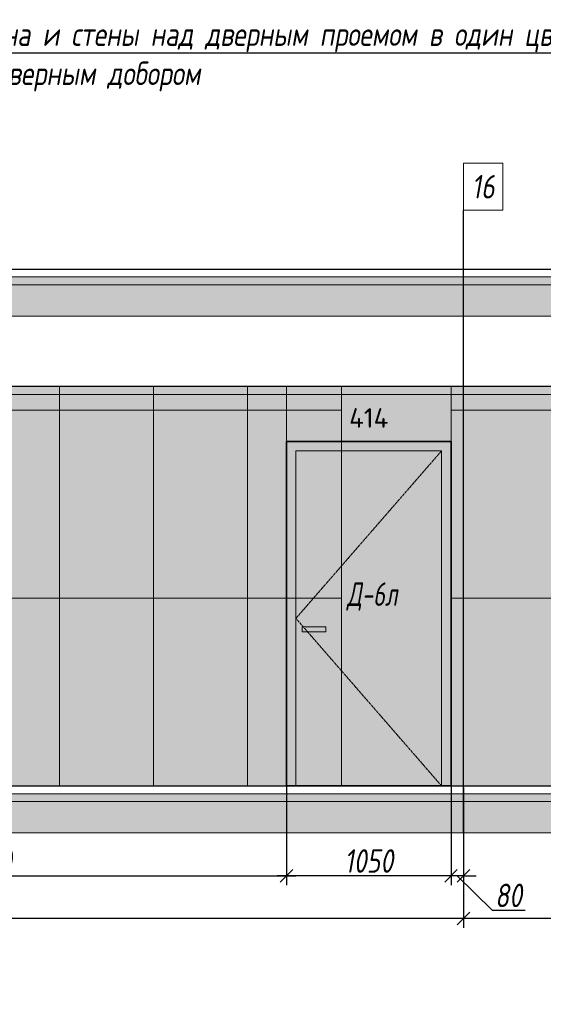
# Model space of a CAD drawing. Header units: millimetres. Extents: x -521669 to 178656, y -69521 to 560843.
# Tile 38 of 256: x -411729 to -408387, y 534424 to 540711. Entities that reach past the tile are written whole.
import ezdxf
from ezdxf import colors
from ezdxf.entities.mleader import LeaderData, LeaderLine
from ezdxf.math import Vec2, Vec3

# ---------------------------------------------------------------- set-up
doc = ezdxf.new("R2010")
doc.units = ezdxf.units.MM
doc.linetypes.add('( Hidden )', pattern=[0.375, 0.25, -0.125])
doc.linetypes.add('DASHDOT', pattern=[25.4, 12.7, -6.35, 0, -6.35])
doc.layers.get('Defpoints').update_dxf_attribs({"color": 31})
for name, color, linetype, lineweight in [('A-DETL-GENF', 7, 'Continuous', 5), ('dim_pot', 183, 'Continuous', 9), ('dim_razv', 93, 'DASHDOT', 9), ('meb', 26, 'Continuous', 15), ('Двери', 7, 'Continuous', 5), ('Отделка стен', 253, 'Continuous', 0)]:
    doc.layers.add(name, color=color, linetype=linetype, lineweight=lineweight)
doc.styles.add('fl_iso paper', font='isocpeur.ttf', dxfattribs={"width": 0.8, "oblique": 10})
doc.styles.add('GODT type AU', font='isocpeur.ttf')
doc.styles.add('In tre', font='isocpeur.ttf', dxfattribs={"width": 0.8, "oblique": 10})
doc.dimstyles.new('In tre 1_50', dxfattribs={"dimtxt": 150, "dimasz": 80, "dimexe": 60, "dimexo": 10, "dimgap": 20, "dimtad": 1, "dimdec": 0, "dimrnd": 5, "dimzin": 0, "dimdsep": 46, "dimtxsty": 'fl_iso paper', "dimblk": 'OBLIQUE', "dimcen": 0, "dimdle": 60, "dimadec": 0, "dimazin": 0, "dimtfac": 1, "dimtdec": 0, "dimtofl": 0, "dimtmove": 1, "dimatfit": 1, "dimfxl": 40, "dimtolj": 1, "dimtzin": 0, "dimarcsym": 1})
pattern_1 = [(45, (47260.284, 4e-10), (-44.90128, 44.90128), []), (45, (47305.185, 4e-10), (-44.90128, 44.90128), [79.375, -15.875, 0, -15.875])]
pattern_2 = [(45, (47260.28, 4e-10), (-89.80256, 89.80256), []), (45, (47350.09, 4e-10), (-89.80256, 89.80256), [158.75, -31.75, 0, -31.75])]

# ---------------------------------------------------------------- blocks, each defined once
blk = doc.blocks.new('*U12278')
at = {"layer": 'A-DETL-GENF'}
h = blk.add_hatch(dxfattribs=at)
h.set_pattern_fill('ANSI35', color=256, scale=10, style=0)
h.set_pattern_definition(pattern_1)
h.paths.add_polyline_path([(0, -100), (47680.7, -100), (47680.7, -50), (0, -50)])
h = blk.add_hatch(dxfattribs=at)
h.set_pattern_fill('ANSI35', color=256, scale=20, style=0)
h.set_pattern_definition(pattern_2)
h.paths.add_polyline_path([(0, -300), (47680.7, -300), (47680.7, -100), (0, -100)])
at = {"lineweight": 13}
blk.add_lwpolyline([(0, -50), (47680.7, -50), (47680.7, 0), (0, 0)], close=True, dxfattribs=at)
at = {"lineweight": 30}
blk.add_lwpolyline([(0, 0), (47680.7, 0)], dxfattribs=at)
at = {"layer": 'A-DETL-GENF'}
for points in [[(0, -100), (47680.7, -100), (47680.7, -50), (0, -50)], [(0, -300), (47680.7, -300), (47680.7, -100), (0, -100)]]:
    blk.add_lwpolyline(points, close=True, dxfattribs=at)
blk = doc.blocks.new('*U12279')
at = {"layer": 'A-DETL-GENF'}
h = blk.add_hatch(dxfattribs=at)
h.set_pattern_fill('ANSI35', color=256, scale=10, style=0)
h.set_pattern_definition(pattern_1)
h.paths.add_polyline_path([(0, -100), (47680.7, -100), (47680.7, -50), (0, -50)])
h = blk.add_hatch(dxfattribs=at)
h.set_pattern_fill('ANSI35', color=256, scale=20, style=0)
h.set_pattern_definition(pattern_2)
h.paths.add_polyline_path([(0, -300), (47680.7, -300), (47680.7, -100), (0, -100)])
at = {"lineweight": 13}
blk.add_lwpolyline([(0, -50), (47680.7, -50), (47680.7, 0), (0, 0)], close=True, dxfattribs=at)
at = {"lineweight": 30}
blk.add_lwpolyline([(0, 0), (47680.7, 0)], dxfattribs=at)
at = {"layer": 'A-DETL-GENF'}
for points in [[(0, -100), (47680.7, -100), (47680.7, -50), (0, -50)], [(0, -300), (47680.7, -300), (47680.7, -100), (0, -100)]]:
    blk.add_lwpolyline(points, close=True, dxfattribs=at)
blk = doc.blocks.new('_Oblique')
at = {"color": 0, "linetype": 'ByBlock', "lineweight": -2}
blk.add_line((-0.5, -0.5), (0.5, 0.5), dxfattribs=at)
blk = doc.blocks.new('*D12350')
at = {"layer": 'Defpoints', "color": 0, "linetype": 'ByBlock', "transparency": 16777216}
for p in [(-410025.8, 535818.2), (-408975.8, 535818.2), (-410025.8, 535244)]:
    blk.add_point(p, dxfattribs=at)
at = {"layer": 'dim_razv', "color": 0, "linetype": 'ByBlock', "lineweight": -2, "transparency": 16777216}
for p, q in [((-410025.8, 535808.2), (-410025.8, 535184)), ((-408975.8, 535808.2), (-408975.8, 535184)), ((-408915.8, 535244), (-410085.8, 535244))]:
    blk.add_line(p, q, dxfattribs=at)
at = {"layer": 'dim_razv', "color": 0, "linetype": 'ByBlock', "lineweight": -2, "transparency": 16777216, "xscale": 80, "yscale": 80, "zscale": 80, "rotation": 180}
blk.add_blockref('_Oblique', (-410025.8, 535244), dxfattribs=at)
at = {"layer": 'dim_razv', "color": 0, "linetype": 'ByBlock', "lineweight": -2, "transparency": 16777216, "xscale": 80, "yscale": 80, "zscale": 80}
blk.add_blockref('_Oblique', (-408975.8, 535244), dxfattribs=at)
at = {"layer": 'dim_razv', "color": 0, "linetype": 'ByBlock', "transparency": 16777216, "insert": (-409500.8, 535339), "char_height": 150, "attachment_point": 5, "style": 'fl_iso paper'}
blk.add_mtext('\\A1;1050', dxfattribs=at)
blk = doc.blocks.new('*D12352')
at = {"layer": 'Defpoints', "color": 0, "linetype": 'ByBlock', "transparency": 16777216}
for p in [(-408895.8, 535518.2), (-407335.8, 535518.2), (-408895.8, 534971.6)]:
    blk.add_point(p, dxfattribs=at)
at = {"layer": 'dim_razv', "color": 0, "linetype": 'ByBlock', "lineweight": -2, "transparency": 16777216}
for p, q in [((-408895.8, 535508.2), (-408895.8, 534911.6)), ((-407335.8, 535508.2), (-407335.8, 534911.6)), ((-407275.8, 534971.6), (-408955.8, 534971.6))]:
    blk.add_line(p, q, dxfattribs=at)
at = {"layer": 'dim_razv', "color": 0, "linetype": 'ByBlock', "lineweight": -2, "transparency": 16777216, "xscale": 80, "yscale": 80, "zscale": 80, "rotation": 180}
blk.add_blockref('_Oblique', (-408895.8, 534971.6), dxfattribs=at)
at = {"layer": 'dim_razv', "color": 0, "linetype": 'ByBlock', "lineweight": -2, "transparency": 16777216, "xscale": 80, "yscale": 80, "zscale": 80}
blk.add_blockref('_Oblique', (-407335.8, 534971.6), dxfattribs=at)
at = {"layer": 'dim_razv', "color": 0, "linetype": 'ByBlock', "transparency": 16777216, "insert": (-408115.8, 535066.6), "char_height": 150, "attachment_point": 5, "style": 'fl_iso paper'}
blk.add_mtext('\\A1;1560', dxfattribs=at)
blk = doc.blocks.new('*D12305')
at = {"layer": 'Defpoints', "color": 0, "linetype": 'ByBlock', "transparency": 16777216}
for p in [(-430755.7, 535618.2), (-408895.8, 535397.2), (-430755.7, 534971.6)]:
    blk.add_point(p, dxfattribs=at)
at = {"layer": 'dim_razv', "color": 0, "linetype": 'ByBlock', "lineweight": -2, "transparency": 16777216}
for p, q in [((-430755.7, 535608.2), (-430755.7, 534911.6)), ((-408895.8, 535387.2), (-408895.8, 534911.6)), ((-408835.8, 534971.6), (-430815.7, 534971.6))]:
    blk.add_line(p, q, dxfattribs=at)
at = {"layer": 'dim_razv', "color": 0, "linetype": 'ByBlock', "lineweight": -2, "transparency": 16777216, "xscale": 80, "yscale": 80, "zscale": 80, "rotation": 180}
blk.add_blockref('_Oblique', (-430755.7, 534971.6), dxfattribs=at)
at = {"layer": 'dim_razv', "color": 0, "linetype": 'ByBlock', "lineweight": -2, "transparency": 16777216, "xscale": 80, "yscale": 80, "zscale": 80}
blk.add_blockref('_Oblique', (-408895.8, 534971.6), dxfattribs=at)
at = {"layer": 'dim_razv', "color": 0, "linetype": 'ByBlock', "transparency": 16777216, "insert": (-419825.7, 535066.6), "char_height": 150, "attachment_point": 5, "style": 'fl_iso paper'}
blk.add_mtext('\\A1;21860', dxfattribs=at)
blk = doc.blocks.new('*D12337')
at = {"layer": 'Defpoints', "color": 0, "linetype": 'ByBlock', "transparency": 16777216}
for p in [(-413875.8, 535975.5), (-410025.8, 535935.9), (-410025.8, 535244)]:
    blk.add_point(p, dxfattribs=at)
at = {"layer": 'dim_razv', "color": 0, "linetype": 'ByBlock', "lineweight": -2, "transparency": 16777216}
for p, q in [((-413875.8, 535965.5), (-413875.8, 535184)), ((-410025.8, 535925.9), (-410025.8, 535184)), ((-413935.8, 535244), (-409965.8, 535244))]:
    blk.add_line(p, q, dxfattribs=at)
at = {"layer": 'dim_razv', "color": 0, "linetype": 'ByBlock', "lineweight": -2, "transparency": 16777216, "xscale": 80, "yscale": 80, "zscale": 80, "rotation": 180}
blk.add_blockref('_Oblique', (-413875.8, 535244), dxfattribs=at)
at = {"layer": 'dim_razv', "color": 0, "linetype": 'ByBlock', "lineweight": -2, "transparency": 16777216, "xscale": 80, "yscale": 80, "zscale": 80}
blk.add_blockref('_Oblique', (-410025.8, 535244), dxfattribs=at)
at = {"layer": 'dim_razv', "color": 0, "linetype": 'ByBlock', "transparency": 16777216, "insert": (-411950.8, 535339), "char_height": 150, "attachment_point": 5, "style": 'fl_iso paper'}
blk.add_mtext('\\A1;3850', dxfattribs=at)
blk = doc.blocks.new('*U12277')
at = {"layer": 'dim_razv', "true_color": 0xffffff, "transparency": 33554559}
h = blk.add_hatch(color=7, dxfattribs=at)
h.dxf.hatch_style = 1
h.paths.add_polyline_path([(0, 0), (46839.8, 0), (46839.8, 50), (0, 50)])
at = {"lineweight": 20, "transparency": 33554559}
blk.add_lwpolyline([(0, 0), (46839.8, 0), (46839.8, 50), (0, 50)], close=True, dxfattribs=at)
blk = doc.blocks.new('*D12295')
at = {"layer": 'Defpoints', "color": 0, "linetype": 'ByBlock', "transparency": 16777216}
for p in [(-408975.8, 535891), (-408895.8, 535818.2), (-408975.8, 535244)]:
    blk.add_point(p, dxfattribs=at)
at = {"layer": 'dim_razv', "color": 0, "linetype": 'ByBlock', "lineweight": -2, "transparency": 16777216}
for p, q in [((-408975.8, 535881), (-408975.8, 535184)), ((-408895.8, 535808.2), (-408895.8, 535184)), ((-408975.8, 535244), (-409055.8, 535244)), ((-408895.8, 535244), (-408975.8, 535244)), ((-408935.8, 535244), (-408713.9, 535024)), ((-408895.8, 535244), (-408815.8, 535244)), ((-408713.9, 535024), (-408503.4, 535024))]:
    blk.add_line(p, q, dxfattribs=at)
at = {"layer": 'dim_razv', "color": 0, "linetype": 'ByBlock', "lineweight": -2, "transparency": 16777216, "xscale": 80, "yscale": 80, "zscale": 80}
blk.add_blockref('_Oblique', (-408975.8, 535244), dxfattribs=at)
at = {"layer": 'dim_razv', "color": 0, "linetype": 'ByBlock', "lineweight": -2, "transparency": 16777216, "xscale": 80, "yscale": 80, "zscale": 80, "rotation": 180}
blk.add_blockref('_Oblique', (-408895.8, 535244), dxfattribs=at)
at = {"layer": 'dim_razv', "color": 0, "linetype": 'ByBlock', "transparency": 16777216, "insert": (-408608.7, 535119), "char_height": 150, "attachment_point": 5, "style": 'fl_iso paper'}
blk.add_mtext('\\A1;80', dxfattribs=at)

msp = doc.modelspace()

# ---------------------------------------------------------------- hatches: boundary and pattern name
at = {"layer": 'dim_razv', "true_color": 0xeceae4, "transparency": 33554687}
h = msp.add_hatch(dxfattribs=at)
h.set_pattern_fill('AR-SAND', color=254, scale=3, angle=315)
h.set_pattern_definition([(352.5, (120932.77, 69898.98), (100.426047, 107.214405), [0, -115.824, 0, -129.54, 0, -123.825]), (322.5, (120932.77, 69898.98), (247.419855, 56.70328), [0, -62.484, 0, -104.394, 0, -40.005]), (282.5, (120866.5, 69965.26), (168.099694, -167.489948), [0, -38.1, 0, -137.16, 0, -179.07]), (272.5, (120866.5, 69965.26), (209.265234, -114.68433), [0, -19.05, 0, -89.916, 0, -102.87])])
h.paths.add_polyline_path([(-435515.6, 538368.2), (-454175.6, 538368.2), (-454175.6, 535818.2), (-407335.8, 535818.2), (-407335.8, 538368.2), (-434252.7, 538368.2)])
h.paths.add_polyline_path([(-451545.6, 538018.2), (-452045.6, 538018.2), (-452045.6, 535968.2), (-451545.6, 535968.2)], flags=16)
h.paths.add_polyline_path([(-448145.6, 538018.2), (-450145.6, 538018.2), (-450145.6, 535968.2), (-448145.6, 535968.2)], flags=16)
h.paths.add_polyline_path([(-447375.6, 535818.2), (-445765.6, 535818.2), (-445765.6, 538018.2), (-447375.6, 538018.2)], flags=17)
h.paths.add_polyline_path([(-445220.7, 538318.2), (-443520.7, 538318.2), (-443520.7, 535818.2), (-445220.7, 535818.2)], flags=16)
h.paths.add_polyline_path([(-442975.6, 535818.2), (-442975.6, 537998.2), (-441015.6, 537998.2), (-441015.6, 535818.2)], flags=17)
h.paths.add_polyline_path([(-439045.6, 538018.2), (-440545.6, 538018.2), (-440545.6, 535968.2), (-439045.6, 535968.2)], flags=16)
h.paths.add_polyline_path([(-438445.6, 538018.2), (-438845.6, 538018.2), (-438845.6, 535968.2), (-438445.6, 535968.2)], flags=16)
h.paths.add_polyline_path([(-436995.6, 538018.2), (-437945.6, 538018.2), (-437945.6, 535968.2), (-436995.6, 535968.2)], flags=16)
h.paths.add_polyline_path([(-434995.6, 538018.2), (-435395.6, 538018.2), (-435395.6, 535968.2), (-434995.6, 535968.2)], flags=16)
h.paths.add_polyline_path([(-432315.6, 538018.2), (-433765.6, 538018.2), (-433765.6, 535818.2), (-432315.6, 535818.2)], flags=16)
h.paths.add_polyline_path([(-419448.7, 537221.9), (-418698.7, 537221.9), (-418698.7, 535871.9), (-419448.7, 535871.9)], flags=16)
h.paths.add_polyline_path([(-450845.6, 538018.2), (-451445.6, 538018.2), (-451445.6, 535968.2), (-450845.6, 535968.2)], flags=16)
at = {"layer": 'dim_razv', "true_color": 0xcccccc}
h = msp.add_hatch(dxfattribs=at)
h.set_pattern_fill('AR-SAND', color=254, scale=3, angle=315)
h.set_pattern_definition([(352.5, (-530652.88, 524679.52), (100.42605, 107.2144), [0, -115.824, 0, -129.54, 0, -123.825]), (322.5, (-530652.88, 524679.52), (247.41986, 56.70328), [0, -62.484, 0, -104.394, 0, -40.005]), (282.5, (-530719.15, 524745.8), (168.0997, -167.48995), [0, -38.1, 0, -137.16, 0, -179.07]), (272.5, (-530719.15, 524745.8), (209.26523, -114.68433), [0, -19.05, 0, -89.916, 0, -102.87])])
h.paths.add_polyline_path([(-409775.8, 536833.2), (-409925.8, 536833.2), (-409925.8, 536803.2), (-409775.8, 536803.2)])
at = {"layer": 'meb', "lineweight": 9, "true_color": 0x000000, "transparency": 33554687}
h = msp.add_hatch(dxfattribs=at)
h.set_pattern_fill('WOOD6', color=18, scale=500, angle=70, pattern_type=2)
h.set_pattern_definition([(65.6014, (-563553.917, 540988.9), (171.008879, 469.846507), [32.596, -6486.6055]), (74.3987, (-563516.33, 540975.217), (1582.275289, 5809.165425), [32.596, -6486.6065]), (66.9874, (-563728.192, 541036.366), (171.0084906, 469.846981), [47.5655, -9465.5815]), (73.0127, (-563756.383, 541046.627), (2608.34782, 8628.2388574), [47.5655, -9465.5825]), (65.4262, (-563608.813, 540976.953), (2692.964117, 5936.9969055), [62.6995, -12477.2345]), (74.5739, (-563481.955, 540930.78), (1582.2764426, 5809.1649888), [62.6995, -12477.2365]), (68.1525, (-563696.167, 540992.785), (171.0092826, 469.8465317), [77.5405, -15430.521]), (71.8476, (-563808.925, 541033.828), (4660.4585783, 14266.3986336), [77.5405, -15430.522]), (63.4182, (-563656.653, 540991.705), (2008.926161, 4057.6106541), [65.4315, -13020.817]), (74.5739, (-563430.272, 540911.97), (1582.2764426, 5809.1649888), [62.6995, -12477.2365]), (71.8476, (-563848.862, 541048.363), (4660.4585783, 14266.3986336), [77.5405, -15430.522]), (70, (-563543.56, 540615.33), (-469.8463, 171.01), [70, -430]), (70, (-563595.24, 540634.14), (-469.8463, 171.01), [70, -430]), (70, (-563712.7, 540676.9), (-469.8463, 171.01), [70, -430]), (69.209, (-563786.473, 540703.74), (12954.03862925, 34127.60422081), [72.507, -72434.4025]), (69.5225, (-563823.9034, 540717.3634), (171.01042241, 469.84603378), [100.0035, -59902.08]), (82.609, (-563864.8186, 540732.255), (4409.75308902, 34044.93653618), [48.674, -38890.441]), (61.4686, (-563848.962, 540726.484), (1666.9538994, 3117.900554), [50.5595, -10061.3315]), (70.4775, (-563888.1155, 540740.7346), (19880.30710864, 56082.73736222), [100.0035, -59902.08]), (70.7899, (-563925.547, 540754.359), (11839.88184324, 34001.03541368), [72.507, -36430.962]), (70.7899, (-563965.484, 540768.8945), (11839.88184324, 34001.03541368), [72.507, -36430.962]), (76.0724, (-563688.765, 540742.669), (3378.7563056, 13668.722228), [118.163, -23514.439]), (63.9277, (-563571.303, 540699.917), (4188.85944166, 8585.06869065), [118.163, -23514.4345]), (76.0724, (-563760.736, 540771.525), (3378.7563056, 13668.722228), [118.163, -23514.439]), (63.9277, (-563901.689, 540822.818), (4188.85944166, 8585.06869065), [118.163, -23514.4345]), (85.9453, (-563609.51, 540777.675), (43.186263, 1580.547963), [36.4005, -3603.6525]), (80.954, (-563644.553, 540739.88), (385.2068691, 2520.240605), [78.9385, -15708.7115]), (59.0461, (-563606.965, 540726.199), (6795.4575344, 11360.9666392), [78.9385, -15708.706]), (80.954, (-563788.918, 540811.048), (385.2068691, 2520.240605), [78.9385, -15708.7115]), (59.0461, (-563854.697, 540834.989), (6795.4575344, 11360.9666392), [78.9385, -15708.706]), (74.7636, (-563734.47, 540748.663), (1411.268487, 5339.318), [120.416, -5900.381]), (63.9277, (-563519.62, 540681.106), (4188.85944166, 8585.06869065), [118.163, -23514.4345]), (63.9277, (-563941.626, 540837.354), (4188.85944166, 8585.06869065), [118.163, -23514.4345]), (46.8016, (-563837.61, 540823.45), (1794.733447, 2007.214747), [38.079, -3769.802]), (63.9911, (-563858.557, 540780.525), (2179.9383233, 4527.455938), [47.7625, -9504.722]), (73.3664, (-563668.21, 540660.695), (2266.322845, 7688.5481597), [82.6425, -8432.05]), (66.6337, (-563639.742, 540650.334), (171.00869, 469.8466143), [82.6425, -8432.049]), (71.5911, (-563753.427, 540691.712), (5515.5177835, 16615.6266733), [60.023, -17946.92]), (70, (-563660.3, 540857.36), (-469.8463, 171.01), [62.5, -437.5]), (70, (-563519.37, 540806.06), (-469.8463, 171.01), [62.5, -437.5]), (51.5652, (-563577.01, 540896.2), (171.00867, 469.84671), [31.623, -1549.5145]), (63.2903, (-563596.247, 540857.98), (2008.926495, 4057.6104033), [42.793, -8515.826]), (76.3401, (-563606.94, 540813.984), (898.24016, 3929.77849), [45.277, -4482.415]), (80.6196, (-563562.502, 540848.36), (385.2061187, 2520.240567), [40.697, -8098.712]), (92.6198, (-563555.87, 540888.51), (-212.463999, 3801.952825), [32.5, -6467.497]), (70, (-563632.14, 540817.84), (-469.8463, 171.01), [95, -405]), (70, (-563566.36, 540793.9), (-469.8463, 171.01), [95, -405]), (73.3664, (-563776.507, 540889.004), (2266.322845, 7688.5481597), [85.147, -8429.5455]), (66.6337, (-563814.095, 540902.685), (171.00869, 469.8466143), [85.147, -8429.545]), (70, (-563467.7, 540787.24), (-469.8463, 171.01), [62.5, -437.5]), (51.5652, (-563609.51, 540777.67), (171.00867, 469.84671), [55.34, -1525.7975]), (65.2365, (-563575.112, 540821.023), (171.009178, 469.846743), [30.104, -5990.692]), (77.4314, (-563824.813, 540770.903), (1625.459454, 7389.714305), [57.987, -11539.4265]), (88.4349, (-563812.2, 540827.5), (-127.82536, 1110.70212), [23.717, -1557.4215]), (63.66, (-563638.95, 540916.09), (171.008346, 469.847107), [67.9155, -4459.7755]), (76.3401, (-563497.994, 540864.786), (898.24016, 3929.77849), [67.9155, -4459.7765]), (71.273, (-563732.295, 540886.214), (7054.6075495, 20844.2438088), [112.528, -22393.0265]), (68.7271, (-563849.764, 540928.965), (171.0088508, 469.8466633), [112.528, -22393.0255]), (61.0275, (-563599.65, 540907.107), (3162.809465, 5765.986942), [48.0885, -9569.6]), (70, (-563702.83, 540864.85), (-469.8463, 171.01), [135, -365]), (76.3401, (-563446.31, 540845.975), (898.24016, 3929.77849), [67.9155, -4459.7765]), (68.7271, (-563889.7, 540943.5), (171.0088508, 469.8466633), [112.528, -22393.0255]), (60.5378, (-563576.36, 540949.18), (171.009083, 469.84671), [45.6205, -2995.7595]), (70, (-563752.13, 540970.6), (-469.8463, 171.01), [70, -430]), (70, (-563780.3, 540980.85), (-469.8463, 171.01), [70, -430]), (79.211, (-563533.871, 540883.166), (556.2152697, 2990.0877084), [93.7085, -18647.955]), (76.4916, (-563807.9897, 541182.4795), (14455.54399161, 60185.545455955), [57.862, -83980.958]), (76.4916, (-563768.0527, 541167.9436), (14455.54399161, 60185.545455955), [57.862, -83980.958]), (80.0418, (-563731.155, 541130.5603), (8425.60322164, 48013.86418706), [81.2445, -57297.7555]), (62.093, (-563709.597, 541080.147), (6838.6377563, 12941.5171704), [121.152, -18051.623]), (63.5515, (-563641.2363, 541121.7766), (13892.44688303, 27933.073674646), [57.866, -89005.62]), (67.1373, (-563611.344, 541086.953), (171.0122466, 469.845349), [50.0625, -9962.4325]), (71.7899, (-563566.709, 541070.707), (4831.4685046, 14736.2447852), [80.039, -15927.7715]), (70, (-563510.74, 541092.9), (-469.8463, 171.01), [40, -460]), (70, (-563482.55, 541082.64), (-469.8463, 171.01), [40, -460]), (68.2101, (-563453.946, 541029.664), (171.0098556, 469.8463527), [80.039, -15927.7715]), (68.2101, (-563402.262, 541010.853), (171.0098556, 469.8463527), [80.039, -15927.7715]), (66.4238, (-563582.74, 541033.974), (171.009185, 469.8468474), [40.078, -7975.5305]), (73.5763, (-563465.277, 540991.222), (2095.3090965, 7218.702968), [40.078, -7975.5315]), (66.4238, (-563667.31, 541064.756), (171.009185, 469.8468474), [40.078, -7975.5305]), (73.5763, (-563784.77, 541107.505), (2095.3090965, 7218.702968), [40.078, -7975.5315]), (66.4238, (-563540.453, 541018.583), (171.009185, 469.8468474), [40.078, -7975.5305]), (73.5763, (-563507.563, 541006.613), (2095.3090965, 7218.702968), [40.078, -7975.5315]), (66.4238, (-563627.374, 541050.22), (171.009185, 469.8468474), [40.078, -7975.5305]), (73.5763, (-563413.594, 540972.41), (2095.3090965, 7218.702968), [40.078, -7975.5315]), (73.5763, (-563824.708, 541122.04), (2095.3090965, 7218.702968), [40.078, -7975.5315]), (73.5763, (-563742.486, 541092.118), (2095.3090965, 7218.702968), [40.078, -7975.5315]), (63.66, (-563651.28, 541101.49), (171.008346, 469.847107), [22.6385, -4505.0525]), (76.3401, (-563773.443, 541145.95), (898.24016, 3929.77849), [22.6385, -4505.0535]), (76.3401, (-563813.38, 541160.487), (898.24016, 3929.77849), [22.6385, -4505.0535]), (70.2731, (-563524.4, 541055.3), (-469.8466, 171.0099), [40.0005, -460.005]), (70, (-563496.23, 541045.06), (-469.8463, 171.01), [40, -460]), (51.5652, (-563692.7, 541177.75), (171.00867, 469.84671), [23.717, -1557.4205]), (92.6198, (-563692.694, 541177.752), (-212.463999, 3801.952825), [24.375, -6475.622]), (71.5911, (-563591.893, 541133.082), (5515.5177835, 16615.6266733), [30.012, -17976.931])])
h.paths.add_polyline_path([(-410025.8, 538018.2), (-408975.8, 538018.2), (-408975.8, 538368.2), (-410025.8, 538368.2)])
h.paths.add_polyline_path([(-408975.8, 538018.2), (-410025.8, 538018.2), (-410025.8, 535818.2), (-408975.8, 535818.2)])

# ---------------------------------------------------------------- linework, layer by layer
at = {"lineweight": 30}
msp.add_lwpolyline([(-408895.8, 535521.1), (-408895.8, 539494.6)], dxfattribs=at)
msp.add_lwpolyline([(-435515.6, 538368.2), (-454175.6, 538368.2), (-454175.6, 535818.2), (-407335.8, 535818.2), (-407335.8, 538368.2), (-434252.7, 538368.2)], close=True)
at = {"lineweight": 13}
for points in [[(-410025.8, 538018.2), (-408975.8, 538018.2), (-408975.8, 538368.2), (-410025.8, 538368.2)], [(-409035.8, 537958.2), (-409965.8, 537958.2), (-409965.8, 535818.2), (-409035.8, 535818.2)], [(-409775.8, 536833.2), (-409925.8, 536833.2), (-409925.8, 536803.2), (-409775.8, 536803.2)]]:
    msp.add_lwpolyline(points, close=True, dxfattribs=at)
at = {"lineweight": 35}
msp.add_lwpolyline([(-408975.8, 538018.2), (-410025.8, 538018.2), (-410025.8, 535818.2), (-408975.8, 535818.2)], close=True, dxfattribs=at)
at = {"linetype": '( Hidden )', "lineweight": 13, "ltscale": 10}
msp.add_lwpolyline([(-409035.8, 537958.2), (-409965.8, 536888.2), (-409035.8, 535818.2)], dxfattribs=at)
at = {"layer": 'dim_pot', "color": 10, "lineweight": 0}
msp.add_lwpolyline([(-408895.8, 539794.6), (-408645.8, 539794.6), (-408645.8, 539494.6), (-408895.8, 539494.6)], close=True, dxfattribs=at)
at = {"layer": 'Отделка стен', "transparency": 33554687}
for points in [[(-412075.8, 538368.2), (-412075.8, 538218.2), (-411475.8, 538218.2), (-411475.8, 538368.2)], [(-411475.8, 538368.2), (-411475.8, 538218.2), (-410875.8, 538218.2), (-410875.8, 538368.2)], [(-410875.8, 538368.2), (-410875.8, 538218.2), (-410275.8, 538218.2), (-410275.8, 538368.2)], [(-410275.8, 538368.2), (-410275.8, 538218.2), (-409675.8, 538218.2), (-409675.8, 538368.2)], [(-408975.8, 538368.2), (-408975.8, 538218.2), (-408295.8, 538218.2), (-408295.8, 538368.2)], [(-412075.8, 538218.2), (-412075.8, 537018.2), (-411475.8, 537018.2), (-411475.8, 538218.2)], [(-411475.8, 538218.2), (-411475.8, 537018.2), (-410875.8, 537018.2), (-410875.8, 538218.2)], [(-410875.8, 538218.2), (-410875.8, 537018.2), (-410275.8, 537018.2), (-410275.8, 538218.2)], [(-410275.8, 538218.2), (-410275.8, 537018.2), (-409675.8, 537018.2), (-409675.8, 538218.2)], [(-408975.8, 538218.2), (-408975.8, 537018.2), (-408295.8, 537018.2), (-408295.8, 538218.2)], [(-412075.8, 537018.2), (-412075.8, 535818.2), (-411475.8, 535818.2), (-411475.8, 537018.2)], [(-411475.8, 537018.2), (-411475.8, 535818.2), (-410875.8, 535818.2), (-410875.8, 537018.2)], [(-410875.8, 537018.2), (-410875.8, 535818.2), (-410275.8, 535818.2), (-410275.8, 537018.2)], [(-410275.8, 537018.2), (-410275.8, 535818.2), (-409675.8, 535818.2), (-409675.8, 537018.2)], [(-408975.8, 537018.2), (-408975.8, 535818.2), (-408295.8, 535818.2), (-408295.8, 537018.2)]]:
    msp.add_lwpolyline(points, close=True, dxfattribs=at)

# ---------------------------------------------------------------- block references
for name, p in [('*U12278', (-454596.1, 539118.2)), ('*U12277', (-454175.6, 538318.2)), ('*U12279', (-454596.1, 535818.2))]:
    msp.add_blockref(name, p)

# ---------------------------------------------------------------- texts
at = {"layer": 'dim_pot', "color": 10, "lineweight": 0, "insert": (-408770.8, 539644.6), "char_height": 150, "attachment_point": 5, "style": 'fl_iso paper'}
msp.add_mtext_dynamic_manual_height_columns('16', width=190.261, gutter_width=1350, heights=[0], dxfattribs=at)
at = {"layer": 'dim_razv', "color": 254, "true_color": 0xcccccc, "insert": (-409500.8, 538168.2), "char_height": 125, "attachment_point": 5, "style": 'GODT type AU'}
msp.add_mtext_dynamic_manual_height_columns('414', width=166.384, gutter_width=12.5, heights=[0], dxfattribs=at)
at = {"layer": 'Двери', "lineweight": 0, "insert": (-409478.9, 537027.5), "char_height": 150, "attachment_point": 5, "style": 'fl_iso paper'}
msp.add_mtext_dynamic_manual_height_columns('{\\W0.7;Д-6л}', width=190.261, gutter_width=1350, heights=[0], dxfattribs=at)

# ---------------------------------------------------------------- dimensions: what is measured, and where the dimension line sits
at = {"layer": 'dim_razv', "color": 18, "linetype": 'ByBlock', "true_color": 0x000000}
for base, p1, p2, picture, middle in [((-410025.8, 535244), (-413875.8, 535975.5), (-410025.8, 535935.9), '*D12337', (-411950.8, 535244)), ((-408975.8, 535244), (-408895.8, 535818.2), (-408975.8, 535891), '*D12295', (-408693.9, 535024))]:
    dim = msp.add_linear_dim(base=base, p1=p1, p2=p2, dimstyle='In tre 1_50', dxfattribs=at)
    dim.commit()
    dim.dimension.update_dxf_attribs({"geometry": picture, "text_midpoint": middle, "dimtype": 160})
for base, p1, p2, picture, middle in [((-410025.8, 535244), (-408975.8, 535818.2), (-410025.8, 535818.2), '*D12350', (-409500.8, 535339)), ((-430755.7, 534971.6), (-408895.8, 535397.2), (-430755.7, 535618.2), '*D12305', (-419825.7, 535066.6)), ((-408895.8, 534971.6), (-407335.8, 535518.2), (-408895.8, 535518.2), '*D12352', (-408115.8, 535066.6))]:
    dim = msp.add_linear_dim(base=base, p1=p1, p2=p2, dimstyle='In tre 1_50', dxfattribs=at)
    dim.commit()
    dim.dimension.update_dxf_attribs({"geometry": picture, "text_midpoint": middle})

# ---------------------------------------------------------------- leaders
at = {"layer": 'dim_razv', "color": 0, "linetype": 'ByBlock'}
ml = msp.add_multileader_mtext('Standard', dxfattribs=at)
ml.set_content('Цифры номера квартиры (аппартаментов), цвет металлический светлый, \\Pвысота номера - 130*мм', style='In tre')
ml.set_leader_properties()
ml.build(insert=Vec2(0, 0))
ml.multileader.update_dxf_attribs({"text_left_attachment_type": 6, "text_right_attachment_type": 6, "dogleg_length": 1, "arrow_head_size": 0, "scale": 50})
ctx = ml.context
ctx.base_point, ctx.scale, ctx.char_height, ctx.arrow_head_size, ctx.landing_gap_size, ctx.plane_origin = Vec3(-418203.3, 540498.8), 50, 150, 0, 4.5, Vec3(-408403.2, 538391.8)
ctx.left_attachment, ctx.right_attachment = 6, 6
notes = []
notes.append((ctx, [(0, (1, 1, 0), (-414781.9, 540498.8), (-1, 0), 50, [(1, [(-414486.6, 538223.4)], 0, [])])]))
ctx.mtext.insert, ctx.mtext.width, ctx.mtext.defined_height, ctx.mtext.flow_direction = Vec3(-418198.8, 540693.8), 3469.079, 696.6, 5
ml = msp.add_multileader_mtext('Standard', dxfattribs=at)
ml.set_content('Отделка дверного полотна и стены над дверным проемом в один цвет,\\Pотделка над дверью - дверным добором', style='In tre')
ml.set_leader_properties()
ml.build(insert=Vec2(0, 0))
ml.multileader.update_dxf_attribs({"text_left_attachment_type": 6, "text_right_attachment_type": 6, "dogleg_length": 1, "arrow_head_size": 0, "scale": 50})
ctx = ml.context
ctx.base_point, ctx.scale, ctx.char_height, ctx.arrow_head_size, ctx.landing_gap_size, ctx.plane_origin = Vec3(-413692.7, 540498.8), 50, 150, 0, 4.5, Vec3(-408125.9, 538157.7)
ctx.left_attachment, ctx.right_attachment = 6, 6
notes.append((ctx, [(1, (1, 1, 0), (-413742.7, 540498.8), (1, 0), 50, [(1, [(-414238.3, 538191.9)], 0, [])])]))
ctx.mtext.insert, ctx.mtext.width, ctx.mtext.defined_height, ctx.mtext.flow_direction = Vec3(-413688.2, 540693.8), 3361.191, 696.6, 5
ml = msp.add_multileader_mtext('Standard', dxfattribs=at)
ml.set_content('Потолок подвесной, реечный\\Pрейка 50х50 белого цвета, шаг рейки 120-125мм', style='In tre')
ml.set_leader_properties()
ml.build(insert=Vec2(0, 0))
ml.multileader.update_dxf_attribs({"text_left_attachment_type": 6, "text_right_attachment_type": 6, "dogleg_length": 1, "arrow_head_size": 0, "scale": 50})
ctx = ml.context
ctx.base_point, ctx.scale, ctx.char_height, ctx.arrow_head_size, ctx.landing_gap_size, ctx.plane_origin = Vec3(-453529.1, 540179.4), 50, 150, 0, 4.5, Vec3(-444982, 538384.9)
ctx.left_attachment, ctx.right_attachment = 6, 6
notes.append((ctx, [(0, (1, 1, 0), (-451277.2, 540179.4), (-1, 0), 50, [(1, [(-451094.4, 538361.3)], 0, [])])]))
ctx.mtext.insert, ctx.mtext.width, ctx.mtext.defined_height, ctx.mtext.flow_direction = Vec3(-453524.6, 540374.4), 2509.515, 696.6, 5
ml = msp.add_multileader_mtext('Standard', dxfattribs=at)
ml.set_content('Потолок подвесной, реечный\\Pрейка 50х50 белого цвета, шаг рейки 120-125мм', style='In tre')
ml.set_leader_properties()
ml.build(insert=Vec2(0, 0))
ml.multileader.update_dxf_attribs({"text_left_attachment_type": 6, "text_right_attachment_type": 6, "dogleg_length": 1, "arrow_head_size": 0, "scale": 50})
ctx = ml.context
ctx.base_point, ctx.scale, ctx.char_height, ctx.arrow_head_size, ctx.landing_gap_size, ctx.plane_origin = Vec3(-430230.8, 540186.3), 50, 150, 0, 4.5, Vec3(-421683.7, 538391.8)
ctx.left_attachment, ctx.right_attachment = 6, 6
notes.append((ctx, [(0, (1, 1, 0), (-427978.9, 540186.3), (-1, 0), 50, [(1, [(-427796.1, 538368.2)], 0, [])])]))
ctx.mtext.insert, ctx.mtext.width, ctx.mtext.defined_height, ctx.mtext.flow_direction = Vec3(-430226.3, 540381.3), 2509.515, 696.6, 5
ml = msp.add_multileader_mtext('Standard', dxfattribs=at)
ml.set_content('Окраска запотолочного пространства в белый цвет RAL9016', style='In tre')
ml.set_leader_properties()
ml.build(insert=Vec2(0, 0))
ml.multileader.update_dxf_attribs({"text_left_attachment_type": 6, "text_right_attachment_type": 6, "dogleg_length": 1, "arrow_head_size": 0, "scale": 50})
ctx = ml.context
ctx.base_point, ctx.scale, ctx.char_height, ctx.arrow_head_size, ctx.landing_gap_size, ctx.plane_origin = Vec3(-443682, 540097.9), 50, 150, 0, 4.5, Vec3(-438847.5, 536407.3)
ctx.left_attachment, ctx.right_attachment = 6, 6
notes.append((ctx, [(0, (1, 1, 0), (-443732, 540097.9), (1, 0), 50, [(0, [(-444022.4, 538630.4)], 0, [])])]))
ctx.mtext.insert, ctx.mtext.width, ctx.mtext.flow_direction = Vec3(-443677.5, 540277.9), 3148.852, 5
ml = msp.add_multileader_mtext('Standard', dxfattribs=at)
ml.set_content('Окраска запотолочного пространства в белый цвет RAL9016', style='In tre')
ml.set_leader_properties()
ml.build(insert=Vec2(0, 0))
ml.multileader.update_dxf_attribs({"text_left_attachment_type": 6, "text_right_attachment_type": 6, "dogleg_length": 1, "arrow_head_size": 0, "scale": 50})
ctx = ml.context
ctx.base_point, ctx.scale, ctx.char_height, ctx.arrow_head_size, ctx.landing_gap_size, ctx.plane_origin = Vec3(-421305.9, 540097.9), 50, 150, 0, 4.5, Vec3(-416471.3, 536407.3)
ctx.left_attachment, ctx.right_attachment = 6, 6
notes.append((ctx, [(0, (1, 1, 0), (-421355.9, 540097.9), (1, 0), 50, [(0, [(-421646.2, 538630.4)], 0, [])])]))
ctx.mtext.insert, ctx.mtext.width, ctx.mtext.flow_direction = Vec3(-421301.4, 540277.9), 3148.852, 5
ml = msp.add_multileader_mtext('Standard', dxfattribs=at)
ml.set_content('Решетка вентиляционная декоративная 850х400 в цвет стен', style='In tre')
ml.set_leader_properties()
ml.build(insert=Vec2(0, 0))
ml.multileader.update_dxf_attribs({"text_left_attachment_type": 6, "text_right_attachment_type": 6, "dogleg_length": 1, "arrow_head_size": 0, "scale": 50})
ctx = ml.context
ctx.base_point, ctx.scale, ctx.char_height, ctx.arrow_head_size, ctx.landing_gap_size, ctx.plane_origin = Vec3(-449036.7, 540086.1), 50, 150, 0, 4.5, Vec3(-439146.9, 537760.7)
ctx.left_attachment, ctx.right_attachment = 6, 6
notes.append((ctx, [(0, (1, 1, 0), (-446129.4, 540086.1), (-1, 0), 50, [(1, [(-445371.9, 538518.2)], 0, [])])]))
ctx.mtext.insert, ctx.mtext.width, ctx.mtext.defined_height, ctx.mtext.flow_direction = Vec3(-449032.2, 540281.1), 2996.732, 696.6, 5
ml = msp.add_multileader_mtext('Standard', dxfattribs=at)
ml.set_content('Плитка керамогранитная, настенная, размер плитки 600х1200мм, расположить вертикально', style='In tre')
ml.set_leader_properties()
ml.build(insert=Vec2(0, 0))
ml.multileader.update_dxf_attribs({"text_left_attachment_type": 6, "text_right_attachment_type": 6, "dogleg_length": 1, "arrow_head_size": 0, "scale": 50})
ctx = ml.context
ctx.base_point, ctx.scale, ctx.char_height, ctx.arrow_head_size, ctx.landing_gap_size, ctx.plane_origin = Vec3(-440583.1, 539772.6), 50, 150, 0, 4.5, Vec3(-438669, 539652.2)
ctx.left_attachment, ctx.right_attachment = 6, 6
notes.append((ctx, [(1, (1, 1, 0), (-440633.1, 539772.6), (1, 0), 50, [(1, [(-441200.3, 538078.8)], 0, [])])]))
ctx.mtext.insert, ctx.mtext.width, ctx.mtext.defined_height, ctx.mtext.flow_direction = Vec3(-440578.6, 539967.6), 3060.297, 696.6, 5
ml = msp.add_multileader_mtext('Standard', dxfattribs=at)
ml.set_content('Плитка керамогранитная, настенная, размер плитки 600х1200мм, расположить вертикально', style='In tre')
ml.set_leader_properties()
ml.build(insert=Vec2(0, 0))
ml.multileader.update_dxf_attribs({"text_left_attachment_type": 6, "text_right_attachment_type": 6, "dogleg_length": 1, "arrow_head_size": 0, "scale": 50})
ctx = ml.context
ctx.base_point, ctx.scale, ctx.char_height, ctx.arrow_head_size, ctx.landing_gap_size, ctx.plane_origin = Vec3(-426045.7, 539772.6), 50, 150, 0, 4.5, Vec3(-424131.6, 539652.2)
ctx.left_attachment, ctx.right_attachment = 6, 6
notes.append((ctx, [(1, (1, 1, 0), (-426095.7, 539772.6), (1, 0), 50, [(1, [(-426662.9, 538078.8)], 0, [])])]))
ctx.mtext.insert, ctx.mtext.width, ctx.mtext.defined_height, ctx.mtext.flow_direction = Vec3(-426041.2, 539967.6), 3060.297, 696.6, 5
ml = msp.add_multileader_mtext('Standard', dxfattribs=at)
ml.set_content('Шкаф пожарный встроенный', style='In tre')
ml.set_leader_properties()
ml.build(insert=Vec2(0, 0))
ml.multileader.update_dxf_attribs({"text_left_attachment_type": 6, "text_right_attachment_type": 6, "dogleg_length": 1, "arrow_head_size": 0, "scale": 50})
ctx = ml.context
ctx.base_point, ctx.scale, ctx.char_height, ctx.arrow_head_size, ctx.landing_gap_size, ctx.plane_origin = Vec3(-418478.7, 534482), 50, 150, 0, 4.5, Vec3(-405358.2, 532815.1)
ctx.left_attachment, ctx.right_attachment = 6, 6
notes.append((ctx, [(1, (1, 1, 0), (-418528.7, 534482), (1, 0), 50, [(1, [(-419146.7, 536150.9)], 0, [])])]))
ctx.mtext.insert, ctx.mtext.width, ctx.mtext.defined_height, ctx.mtext.flow_direction = Vec3(-418474.2, 534677), 2509.515, 696.6, 5
ml = msp.add_multileader_mtext('Standard', dxfattribs=at)
ml.set_content('Розетка для уборочного инвентаря, \\Pв цвет стен', style='In tre')
ml.set_leader_properties()
ml.build(insert=Vec2(0, 0))
ml.multileader.update_dxf_attribs({"text_left_attachment_type": 6, "text_right_attachment_type": 6, "dogleg_length": 1, "arrow_head_size": 0, "scale": 50})
ctx = ml.context
ctx.base_point, ctx.scale, ctx.char_height, ctx.arrow_head_size, ctx.landing_gap_size, ctx.plane_origin = Vec3(-424226.5, 534687), 50, 150, 0, 4.5, Vec3(-422415.5, 534473)
ctx.left_attachment, ctx.right_attachment = 6, 6
notes.append((ctx, [(0, (1, 1, 0), (-421390.4, 534687), (-1, 0), 50, [(1, [(-420779, 536068.2)], 0, [])])]))
ctx.mtext.insert, ctx.mtext.width, ctx.mtext.defined_height, ctx.mtext.flow_direction = Vec3(-424222, 534867), 3060.297, 696.6, 5
ml = msp.add_multileader_mtext('Standard', dxfattribs=at)
ml.set_content('Плитка керамогранитная, настенная, размер плитки 600х1200мм, расположить вертикально', style='In tre')
ml.set_leader_properties()
ml.build(insert=Vec2(0, 0))
ml.multileader.update_dxf_attribs({"text_left_attachment_type": 6, "text_right_attachment_type": 6, "dogleg_length": 1, "arrow_head_size": 0, "scale": 50})
ctx = ml.context
ctx.base_point, ctx.scale, ctx.char_height, ctx.arrow_head_size, ctx.landing_gap_size, ctx.plane_origin = Vec3(-427835, 534593.5), 50, 150, 0, 4.5, Vec3(-421786, 534473)
ctx.left_attachment, ctx.right_attachment = 6, 6
notes.append((ctx, [(0, (1, 1, 0), (-424845.8, 534593.5), (-1, 0), 50, [(1, [(-424368.6, 535994.7)], 0, [])])]))
ctx.mtext.insert, ctx.mtext.width, ctx.mtext.defined_height, ctx.mtext.flow_direction = Vec3(-427830.5, 534788.5), 3060.297, 696.6, 5
ml = msp.add_multileader_mtext('Standard', dxfattribs=at)
ml.set_content('Зеркало на стене, выполнить в один уровень с отделкой стен', style='In tre')
ml.set_leader_properties()
ml.build(insert=Vec2(0, 0))
ml.multileader.update_dxf_attribs({"text_left_attachment_type": 6, "text_right_attachment_type": 6, "dogleg_length": 1, "arrow_head_size": 0, "scale": 50})
ctx = ml.context
ctx.base_point, ctx.scale, ctx.char_height, ctx.arrow_head_size, ctx.landing_gap_size, ctx.plane_origin = Vec3(-448334.4, 534630.8), 50, 150, 0, 4.5, Vec3(-440592.1, 532836.3)
ctx.left_attachment, ctx.right_attachment = 6, 6
notes.append((ctx, [(0, (1, 1, 0), (-445411.9, 534630.8), (-1, 0), 50, [(1, [(-444753.8, 535913.2)], 0, [])])]))
ctx.mtext.insert, ctx.mtext.width, ctx.mtext.defined_height, ctx.mtext.flow_direction = Vec3(-448329.9, 534825.8), 3043.138, 696.6, 5
for ctx, leaders in notes:
    for number, flags, end, landing, length, lines in leaders:
        leader = LeaderData()
        leader.index, (leader.has_last_leader_line, leader.has_dogleg_vector, leader.attachment_direction) = number, flags
        leader.last_leader_point, leader.dogleg_vector, leader.dogleg_length = Vec3(end), Vec3(landing), length
        for number, points, colour, breaks in lines:
            line = LeaderLine()
            line.index, line.vertices, line.color, line.breaks = number, Vec3.list(points), colors.encode_raw_color(colour), breaks
            leader.lines.append(line)
        ctx.leaders.append(leader)

doc.saveas('drawing.dxf')
